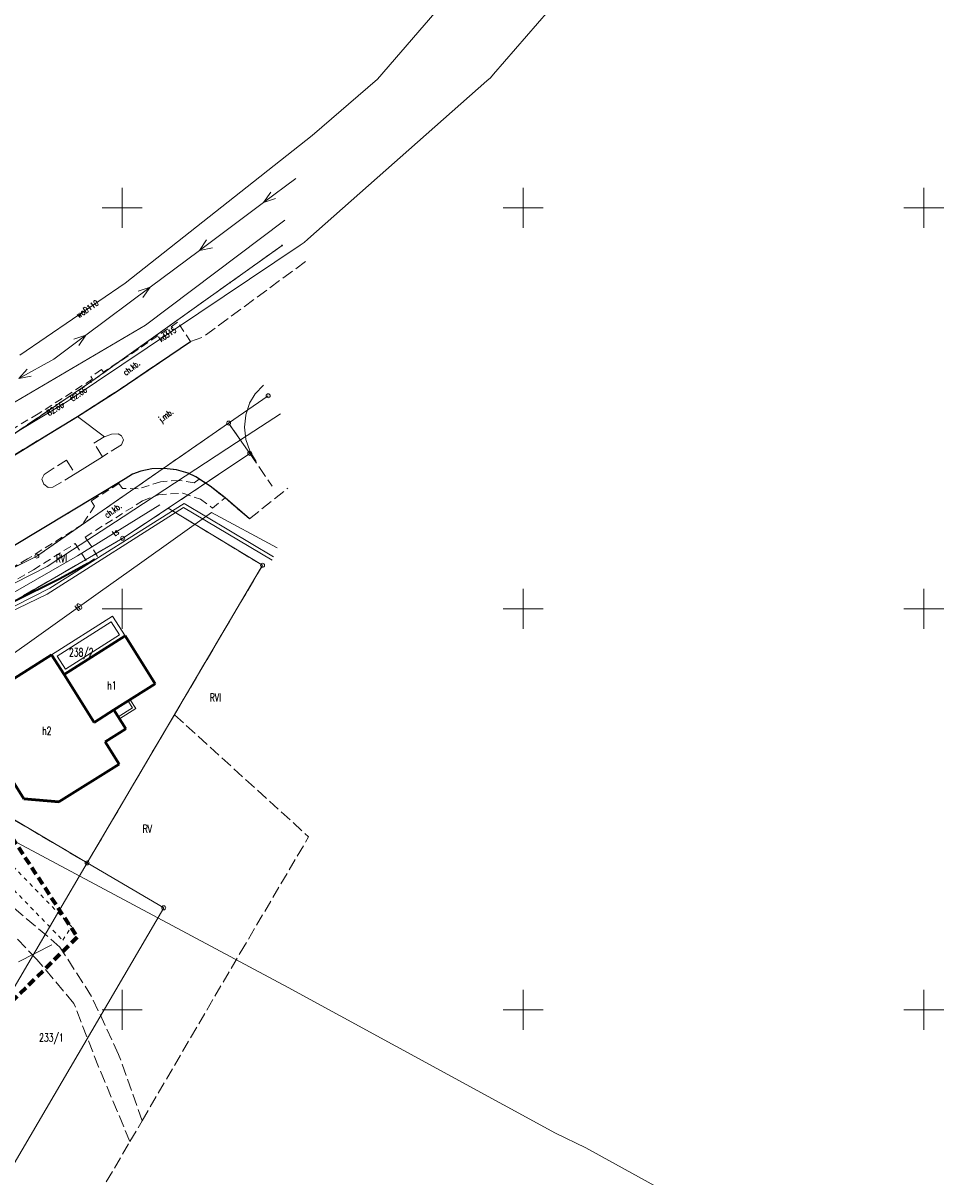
# Model space of a CAD drawing. Header units: metres. Extents: x 7395998 to 7397036, y 5813644 to 5814526.
# Tile 24 of 27: x 7396438 to 7396554, y 5814129 to 5814273. Entities that reach past the tile are written whole.
import ezdxf
from ezdxf.enums import TextEntityAlignment as Align

# ---------------------------------------------------------------- set-up
doc = ezdxf.new("R2010")
doc.units = ezdxf.units.M
doc.header["$MEASUREMENT"] = 0
for name, pattern in [('1', [0]), ('1_14', [1, -1]), ('1_OTKC', [1.5, 1, -0.5]), ('1_OTKJ', [2, 1.5, -0.5]), ('1_OTKK', [0]), ('1_OTWM', [1, 0.5, -0.5]), ('2', [1.5, 1, -0.5]), ('2_EGBS', [0]), ('2_EGBT', [0]), ('2_EGBU_A', [0]), ('3_SUEP_A', [0]), ('3_SUKP', [0]), ('3_SUTP_A', [0]), ('3_SUWP', [0]), ('EGDE', [0]), ('EGKK', [2, 1.5, -0.5])]:
    doc.linetypes.add(name, pattern=pattern)
doc.layers.get('0').update_dxf_attribs({"color": 250, "linetype": 'CONTINUOUS', "lineweight": 100})
for name, color, linetype, lineweight in [('Dzialki', 7, 'EGDE', 18), ('EGBB_E_T_0', 7, 'CONTINUOUS', 20), ('EGBB_L_0', 7, '2_EGBU_A', 50), ('EGBE_L_0', 7, '2_EGBT', 18), ('EGBE_L_3', 7, '2_EGBS', 18), ('Kontury', 3, 'EGKK', 18), ('Numery_dzialek', 7, 'CONTINUOUS', 9), ('Numery_konturow', 3, 'CONTINUOUS', 9), ('OTK_E_T_0', 7, 'CONTINUOUS', 0), ('OTK_E_T_1', 7, 'CONTINUOUS', 0), ('OTK_L_0', 7, '1_OTKJ', 18), ('OTK_L_1', 7, '1_OTKK', 25), ('OTK_L_2', 7, '1_OTKC', 18), ('OTO_L_0', 7, 'CONTINUOUS', 35), ('OTW_L_3', 7, 'CONTINUOUS', 18), ('Podzial_sekcyjny_krzyze', 7, '1', 0), ('Punkty', 7, 'CONTINUOUS', 18), ('SUEP_L_0', 1, '3_SUEP_A', 18), ('SUKP_E_T_0', 34, 'CONTINUOUS', 0), ('SUKP_L_0', 34, '3_SUKP', 18), ('SUKR_T_0', 34, 'CONTINUOUS', 18), ('SUTP_E_T_0', 30, 'CONTINUOUS', 0), ('SUTP_L_0', 30, '3_SUTP_A', 18), ('SUWP_E_T_0', 5, 'CONTINUOUS', 0), ('SUWP_L_0', 5, '3_SUWP', 18), ('ZASIEG_L_0', 7, '2', 70)]:
    doc.layers.add(name, color=color, linetype=linetype, lineweight=lineweight)
doc.styles.get("Standard").update_dxf_attribs({"font": 'Simplex.SHX', "width": 0.75})

# ---------------------------------------------------------------- blocks, each defined once
blk = doc.blocks.new('GRT')
at = {"linetype": 'Continuous'}
blk.add_circle((0, 0), 0.25, dxfattribs=at)
blk = doc.blocks.new('GRO')
at = {"linetype": 'Continuous'}
blk.add_circle((0, 0), 0.045, dxfattribs=at)
blk = doc.blocks.new('4_SUPS')
at = {"linetype": 'Continuous'}
blk.add_circle((0, 0), 0.0625, dxfattribs=at)

msp = doc.modelspace()

# ---------------------------------------------------------------- linework, layer by layer
at = {"layer": 'Dzialki'}
for p, q in [((7396469.93, 5814245.3), (7396463.45, 5814240.67)), ((7396463.45, 5814240.67), (7396446.07, 5814228.28)), ((7396446.07, 5814228.28), (7396434.61, 5814220.54)), ((7396463.27, 5814223.15), (7396468.2, 5814226.56)), ((7396463.27, 5814223.15), (7396439.35, 5814206.58)), ((7396465.91, 5814219.38), (7396463.27, 5814223.15)), ((7396455.74, 5814212.53), (7396465.91, 5814219.38)), ((7396450.06, 5814208.8), (7396455.74, 5814212.53)), ((7396467.5, 5814205.42), (7396455.74, 5814212.53)), ((7396432.49, 5814198.64), (7396450.06, 5814208.8)), ((7396439.35, 5814206.58), (7396398.2, 5814185.88)), ((7396445.62, 5814168.32), (7396467.5, 5814205.42)), ((7396426.23, 5814179.74), (7396445.62, 5814168.32)), ((7396445.62, 5814168.32), (7396423.8, 5814131.15)), ((7396455.17, 5814162.71), (7396445.62, 5814168.32)), ((7396433.39, 5814125.52), (7396455.17, 5814162.71))]:
    msp.add_line(p, q, dxfattribs=at)
at = {"layer": 'EGBB_L_0', "linetype": '2_EGBU_A'}
for p, q in [((7396450.35, 5814196.62), (7396442.75, 5814191.79)), ((7396454.12, 5814190.64), (7396450.35, 5814196.62)), ((7396441.19, 5814194.25), (7396432.92, 5814189.04)), ((7396442.75, 5814191.79), (7396441.19, 5814194.25)), ((7396442.75, 5814191.79), (7396446.5, 5814185.84)), ((7396448.96, 5814187.38), (7396454.12, 5814190.64)), ((7396446.5, 5814185.84), (7396448.96, 5814187.38)), ((7396450.45, 5814185.02), (7396448.96, 5814187.38)), ((7396431.72, 5814185.86), (7396437.74, 5814176.32)), ((7396447.86, 5814183.39), (7396450.45, 5814185.02)), ((7396449.6, 5814180.64), (7396447.86, 5814183.39)), ((7396442.1, 5814175.91), (7396449.6, 5814180.64)), ((7396437.74, 5814176.32), (7396442.1, 5814175.91))]:
    msp.add_line(p, q, dxfattribs=at)
at = {"layer": 'EGBE_L_0', "linetype": '2_EGBT'}
for p, q in [((7396448.79, 5814199.08), (7396441.19, 5814194.25)), ((7396441.88, 5814194.1), (7396448.63, 5814198.39)), ((7396448.63, 5814198.39), (7396449.66, 5814196.77)), ((7396450.35, 5814196.62), (7396448.79, 5814199.08)), ((7396442.75, 5814191.79), (7396450.35, 5814196.62)), ((7396449.66, 5814196.77), (7396442.9, 5814192.48)), ((7396441.19, 5814194.25), (7396442.75, 5814191.79)), ((7396442.9, 5814192.48), (7396441.88, 5814194.1))]:
    msp.add_line(p, q, dxfattribs=at)
at = {"layer": 'EGBE_L_3', "linetype": '2_EGBS'}
for p, q in [((7396450.74, 5814188.5), (7396448.96, 5814187.38)), ((7396450.99, 5814188.66), (7396450.74, 5814188.5)), ((7396450.74, 5814188.5), (7396451.27, 5814187.66)), ((7396451.68, 5814187.56), (7396450.99, 5814188.66)), ((7396448.96, 5814187.38), (7396449.49, 5814186.53)), ((7396451.27, 5814187.66), (7396449.49, 5814186.53)), ((7396449.49, 5814186.53), (7396449.65, 5814186.28)), ((7396449.65, 5814186.28), (7396451.68, 5814187.56))]:
    msp.add_line(p, q, dxfattribs=at)
at = {"layer": 'Kontury'}
for p, q in [((7396469.93, 5814245.3), (7396463.45, 5814240.67)), ((7396463.45, 5814240.67), (7396446.07, 5814228.28)), ((7396446.07, 5814228.28), (7396434.61, 5814220.54)), ((7396463.27, 5814223.15), (7396439.35, 5814206.58)), ((7396465.91, 5814219.38), (7396463.27, 5814223.15)), ((7396455.74, 5814212.53), (7396465.91, 5814219.38)), ((7396465.91, 5814219.38), (7396468.7, 5814215.27)), ((7396450.06, 5814208.8), (7396455.74, 5814212.53)), ((7396467.5, 5814205.42), (7396455.74, 5814212.53)), ((7396432.49, 5814198.64), (7396450.06, 5814208.8)), ((7396439.35, 5814206.58), (7396416.94, 5814195.31)), ((7396456.51, 5814186.79), (7396467.5, 5814205.42)), ((7396445.62, 5814168.32), (7396456.51, 5814186.79)), ((7396456.51, 5814186.79), (7396473.25, 5814171.57)), ((7396426.23, 5814179.74), (7396445.62, 5814168.32)), ((7396439.36, 5814156.28), (7396423.55, 5814172.53)), ((7396464.72, 5814157.1), (7396473.25, 5814171.57)), ((7396442.22, 5814157.82), (7396436.29, 5814162.87)), ((7396446.17, 5814151.67), (7396442.22, 5814157.82)), ((7396443.97, 5814150.79), (7396439.36, 5814156.28)), ((7396452.47, 5814136.16), (7396464.72, 5814157.1)), ((7396447.05, 5814142.88), (7396443.97, 5814150.79)), ((7396449.55, 5814144.42), (7396446.17, 5814151.67)), ((7396452.47, 5814136.16), (7396449.55, 5814144.42)), ((7396450.96, 5814133.57), (7396447.05, 5814142.88)), ((7396450.96, 5814133.57), (7396452.47, 5814136.16)), ((7396442.96, 5814119.9), (7396450.96, 5814133.57))]:
    msp.add_line(p, q, dxfattribs=at)
at = {"layer": 'Numery_dzialek', "linetype": 'Continuous'}
msp.add_line((7396441.22, 5814158.11), (7396437.04, 5814155.97), dxfattribs=at)
at = {"layer": 'OTK_L_0', "linetype": '1_OTKJ'}
for p, q in [((7396472.85, 5814243.3), (7396460.1, 5814233.9)), ((7396458.51, 5814233.31), (7396460.1, 5814233.9)), ((7396449.35, 5814227.14), (7396458.51, 5814233.31)), ((7396444.43, 5814223.98), (7396449.35, 5814227.14)), ((7396465.88, 5814225.63), (7396466.59, 5814226.79)), ((7396466.59, 5814226.79), (7396467.79, 5814228.04)), ((7396465.42, 5814224.18), (7396465.88, 5814225.63)), ((7396441.02, 5814221.91), (7396444.43, 5814223.98)), ((7396465.24, 5814222.66), (7396465.42, 5814224.18)), ((7396465.41, 5814221.14), (7396465.24, 5814222.66)), ((7396433, 5814217.02), (7396441.02, 5814221.91)), ((7396446.47, 5814220.66), (7396447.77, 5814221.43)), ((7396447.77, 5814221.43), (7396448.64, 5814221.76)), ((7396448.64, 5814221.76), (7396449.49, 5814221.82)), ((7396449.49, 5814221.82), (7396449.92, 5814221.55)), ((7396450.14, 5814221.06), (7396449.89, 5814220.45)), ((7396449.92, 5814221.55), (7396450.14, 5814221.06)), ((7396465.91, 5814219.68), (7396465.41, 5814221.14)), ((7396447.52, 5814218.96), (7396446.47, 5814220.66)), ((7396449.89, 5814220.45), (7396447.52, 5814218.96)), ((7396466.72, 5814218.38), (7396465.91, 5814219.68)), ((7396440.24, 5814216.75), (7396443.04, 5814218.54)), ((7396443.04, 5814218.54), (7396444.11, 5814216.84)), ((7396439.97, 5814216.17), (7396440.24, 5814216.75)), ((7396444.11, 5814216.84), (7396441.36, 5814215.15)), ((7396450.37, 5814216.22), (7396451.27, 5814216.78)), ((7396451.27, 5814216.78), (7396452.3, 5814217.16)), ((7396452.3, 5814217.16), (7396453.71, 5814217.44)), ((7396453.71, 5814217.44), (7396455.22, 5814217.5)), ((7396455.22, 5814217.5), (7396456.75, 5814217.33)), ((7396456.75, 5814217.33), (7396458.21, 5814216.92)), ((7396458.21, 5814216.92), (7396459.17, 5814216.45)), ((7396436.34, 5814207.77), (7396450.37, 5814216.22)), ((7396440.2, 5814215.52), (7396439.97, 5814216.17)), ((7396440.76, 5814215.14), (7396440.2, 5814215.52)), ((7396441.36, 5814215.15), (7396440.76, 5814215.14)), ((7396459.17, 5814216.45), (7396460.98, 5814215.27)), ((7396460.98, 5814215.27), (7396462.84, 5814213.82)), ((7396462.84, 5814213.82), (7396465.86, 5814211.21)), ((7396465.86, 5814211.21), (7396470.65, 5814215.04))]:
    msp.add_line(p, q, dxfattribs=at)
at = {"layer": 'OTK_L_0', "linetype": '1_14'}
for p, q in [((7396444.43, 5814223.98), (7396447.77, 5814221.43)), ((7396447.52, 5814218.96), (7396444.11, 5814216.84))]:
    msp.add_line(p, q, dxfattribs=at)
at = {"layer": 'OTK_L_1', "linetype": '1_OTKK'}
for p, q in [((7396449.35, 5814227.14), (7396458.51, 5814233.31)), ((7396444.43, 5814223.98), (7396449.35, 5814227.14)), ((7396441.02, 5814221.91), (7396444.43, 5814223.98)), ((7396433, 5814217.02), (7396441.02, 5814221.91)), ((7396451.27, 5814216.78), (7396450.37, 5814216.22)), ((7396452.3, 5814217.16), (7396451.27, 5814216.78)), ((7396453.71, 5814217.44), (7396452.3, 5814217.16)), ((7396455.22, 5814217.5), (7396453.71, 5814217.44)), ((7396456.75, 5814217.33), (7396455.22, 5814217.5)), ((7396458.21, 5814216.92), (7396456.75, 5814217.33)), ((7396459.17, 5814216.45), (7396458.21, 5814216.92)), ((7396450.37, 5814216.22), (7396436.34, 5814207.77)), ((7396460.98, 5814215.27), (7396459.17, 5814216.45)), ((7396462.84, 5814213.82), (7396460.98, 5814215.27)), ((7396465.86, 5814211.21), (7396462.84, 5814213.82))]:
    msp.add_line(p, q, dxfattribs=at)
at = {"layer": 'OTK_L_2', "linetype": '1_OTKC'}
for p, q in [((7396456.91, 5814235.74), (7396451.97, 5814232.36)), ((7396458.51, 5814233.31), (7396456.91, 5814235.74)), ((7396449.35, 5814227.14), (7396458.51, 5814233.31)), ((7396451.97, 5814232.36), (7396447.68, 5814229.52)), ((7396447.42, 5814229.82), (7396446.1, 5814228.95)), ((7396447.68, 5814229.52), (7396447.42, 5814229.82)), ((7396446.28, 5814228.63), (7396439.53, 5814224.32)), ((7396446.1, 5814228.95), (7396446.28, 5814228.63)), ((7396444.43, 5814223.98), (7396449.35, 5814227.14)), ((7396439.53, 5814224.32), (7396431.68, 5814219.65)), ((7396441.02, 5814221.91), (7396444.43, 5814223.98)), ((7396433, 5814217.02), (7396441.02, 5814221.91)), ((7396449.59, 5814215.62), (7396446.14, 5814213.45)), ((7396450.01, 5814215), (7396449.59, 5814215.62)), ((7396454.78, 5814215.84), (7396451.98, 5814214.96)), ((7396457.08, 5814216.01), (7396454.78, 5814215.84)), ((7396458.96, 5814215.71), (7396457.08, 5814216.01)), ((7396459.58, 5814216.18), (7396458.96, 5814215.71)), ((7396460.98, 5814215.27), (7396459.58, 5814216.18)), ((7396462.84, 5814213.82), (7396460.98, 5814215.27)), ((7396451.98, 5814214.96), (7396450.01, 5814215)), ((7396452.54, 5814213.47), (7396454.54, 5814214.23)), ((7396454.54, 5814214.23), (7396457.56, 5814214.42)), ((7396457.56, 5814214.42), (7396459.74, 5814213.67)), ((7396461.24, 5814212.56), (7396462.84, 5814213.82)), ((7396446.54, 5814212.8), (7396445.06, 5814210.53)), ((7396446.14, 5814213.45), (7396446.54, 5814212.8)), ((7396446.66, 5814209.75), (7396452.54, 5814213.47)), ((7396459.74, 5814213.67), (7396461.24, 5814212.56)), ((7396445.06, 5814210.53), (7396438.2, 5814206.22)), ((7396445.38, 5814208.94), (7396446.66, 5814209.75)), ((7396438.91, 5814204.87), (7396444.13, 5814208.13)), ((7396444.13, 5814208.13), (7396445.7, 5814205.69)), ((7396445.64, 5814208.54), (7396445.38, 5814208.94)), ((7396446.19, 5814207.71), (7396445.64, 5814208.54)), ((7396445.7, 5814205.69), (7396446.93, 5814206.52)), ((7396446.93, 5814206.52), (7396446.19, 5814207.71)), ((7396438.2, 5814206.22), (7396429.85, 5814201.35)), ((7396430.47, 5814199.99), (7396438.91, 5814204.87))]:
    msp.add_line(p, q, dxfattribs=at)
at = {"layer": 'OTO_L_0'}
for p, q in [((7396442.23, 5814203.79), (7396445.7, 5814205.69)), ((7396436.37, 5814200.85), (7396442.23, 5814203.79))]:
    msp.add_line(p, q, dxfattribs=at)
at = {"layer": 'OTW_L_3', "linetype": '1_OTWM'}
for p, q in [((7396443.68, 5814160.37), (7396431.34, 5814173.06)), ((7396430.21, 5814171.41), (7396442.57, 5814158.67)), ((7396442.57, 5814158.67), (7396443.68, 5814160.37))]:
    msp.add_line(p, q, dxfattribs=at)
at = {"layer": 'Podzial_sekcyjny_krzyze'}
for p, q in [((7396450, 5814247.5), (7396450, 5814252.5)), ((7396500, 5814247.5), (7396500, 5814252.5)), ((7396550, 5814247.5), (7396550, 5814252.5)), ((7396447.5, 5814250), (7396452.5, 5814250)), ((7396497.5, 5814250), (7396502.5, 5814250)), ((7396547.5, 5814250), (7396552.5, 5814250)), ((7396450, 5814197.5), (7396450, 5814202.5)), ((7396500, 5814197.5), (7396500, 5814202.5)), ((7396550, 5814197.5), (7396550, 5814202.5)), ((7396447.5, 5814200), (7396452.5, 5814200)), ((7396497.5, 5814200), (7396502.5, 5814200)), ((7396547.5, 5814200), (7396552.5, 5814200)), ((7396450, 5814147.5), (7396450, 5814152.5)), ((7396500, 5814147.5), (7396500, 5814152.5)), ((7396550, 5814147.5), (7396550, 5814152.5)), ((7396447.5, 5814150), (7396452.5, 5814150)), ((7396497.5, 5814150), (7396502.5, 5814150)), ((7396547.5, 5814150), (7396552.5, 5814150))]:
    msp.add_line(p, q, dxfattribs=at)
at = {"layer": 'SUEP_L_0', "linetype": '3_SUEP_A'}
for p, q in [((7396471.64, 5814253.66), (7396467.63, 5814250.67)), ((7396467.63, 5814250.67), (7396468.54, 5814251.97)), ((7396469.13, 5814251.17), (7396467.63, 5814250.67)), ((7396467.63, 5814250.67), (7396459.62, 5814244.69)), ((7396459.62, 5814244.69), (7396460.52, 5814245.99)), ((7396459.62, 5814244.69), (7396453.48, 5814240.11)), ((7396461.27, 5814244.99), (7396459.62, 5814244.69)), ((7396453.48, 5814240.11), (7396445.47, 5814234.13)), ((7396453.48, 5814240.11), (7396451.98, 5814239.62)), ((7396452.58, 5814238.82), (7396453.48, 5814240.11)), ((7396445.47, 5814234.13), (7396441.46, 5814231.14)), ((7396445.47, 5814234.13), (7396443.97, 5814233.64)), ((7396444.57, 5814232.84), (7396445.47, 5814234.13)), ((7396441.46, 5814231.14), (7396437.08, 5814228.73)), ((7396437.08, 5814228.73), (7396438.15, 5814229.89)), ((7396438.64, 5814229.02), (7396437.08, 5814228.73)), ((7396440.65, 5814201.84), (7396457.65, 5814212.65)), ((7396457.71, 5814213.11), (7396440.98, 5814202.57)), ((7396457.65, 5814212.65), (7396468.69, 5814206.07)), ((7396468.87, 5814206.48), (7396457.71, 5814213.11)), ((7396440.98, 5814202.57), (7396421.08, 5814192.53)), ((7396431.91, 5814197.62), (7396440.65, 5814201.84))]:
    msp.add_line(p, q, dxfattribs=at)
at = {"layer": 'SUKP_L_0', "linetype": '3_SUKP'}
for p, q in [((7396528.57, 5814303.83), (7396496.33, 5814266.67)), ((7396495.49, 5814265.82), (7396473.16, 5814246.07)), ((7396495.94, 5814266.22), (7396495.49, 5814265.82)), ((7396496.33, 5814266.67), (7396495.94, 5814266.22)), ((7396472.21, 5814245.34), (7396443.61, 5814226.16)), ((7396472.71, 5814245.67), (7396472.21, 5814245.34)), ((7396473.16, 5814246.07), (7396472.71, 5814245.67)), ((7396442.6, 5814225.52), (7396415.71, 5814209.36)), ((7396443.11, 5814225.83), (7396442.6, 5814225.52)), ((7396443.61, 5814226.16), (7396443.11, 5814225.83)), ((7396470.7, 5814152.79), (7396425.34, 5814176.99)), ((7396504.06, 5814134.63), (7396470.7, 5814152.79)), ((7396507.84, 5814132.78), (7396504.06, 5814134.63)), ((7396554, 5814107.48), (7396507.84, 5814132.78))]:
    msp.add_line(p, q, dxfattribs=at)
at = {"layer": 'SUTP_L_0', "linetype": '3_SUTP_A'}
for p, q in [((7396452.89, 5814235.36), (7396470.27, 5814248.47)), ((7396428.94, 5814221.3), (7396452.89, 5814235.36)), ((7396469.76, 5814224.32), (7396465.6, 5814221.6)), ((7396465.6, 5814221.6), (7396450.12, 5814211.47)), ((7396454.7, 5814212.98), (7396444.4, 5814206.59)), ((7396450.12, 5814211.47), (7396443.81, 5814207.35)), ((7396461.14, 5814212.01), (7396452.14, 5814205.61)), ((7396469.31, 5814207.6), (7396461.14, 5814212.01)), ((7396444.4, 5814206.59), (7396436.11, 5814201.81)), ((7396443.81, 5814207.35), (7396440.63, 5814205.27)), ((7396440.63, 5814205.27), (7396418.5, 5814193.97)), ((7396452.14, 5814205.61), (7396447.28, 5814202.15)), ((7396447.28, 5814202.15), (7396433.27, 5814192.19))]:
    msp.add_line(p, q, dxfattribs=at)
at = {"layer": 'SUWP_L_0', "linetype": '3_SUWP'}
for p, q in [((7396481.86, 5814266.02), (7396508.42, 5814296.89)), ((7396473.68, 5814259.03), (7396481.86, 5814266.02)), ((7396450.36, 5814240.62), (7396473.68, 5814259.03)), ((7396437.23, 5814231.62), (7396450.36, 5814240.62))]:
    msp.add_line(p, q, dxfattribs=at)
at = {"layer": 'ZASIEG_L_0', "linetype": '2'}
for p, q in [((7396386.17, 5814248.1), (7396444.37, 5814159.04)), ((7396444.37, 5814159.04), (7396372.89, 5814088.73))]:
    msp.add_line(p, q, dxfattribs=at)

# ---------------------------------------------------------------- block references
at = {"layer": 'Punkty'}
for name, p in [('GRO', (7396469.93, 5814245.3)), ('GRO', (7396463.45, 5814240.67)), ('GRO', (7396446.07, 5814228.28)), ('GRT', (7396468.2, 5814226.56)), ('GRT', (7396463.27, 5814223.15)), ('GRT', (7396465.91, 5814219.38)), ('GRO', (7396455.74, 5814212.53)), ('GRT', (7396450.06, 5814208.8)), ('GRT', (7396439.35, 5814206.58)), ('GRT', (7396467.5, 5814205.42)), ('GRT', (7396445.62, 5814168.32)), ('GRT', (7396455.17, 5814162.71))]:
    msp.add_blockref(name, p, dxfattribs=at)
at = {"layer": 'SUKR_T_0'}
for p in [(7396442.6, 5814225.52), (7396443.61, 5814226.16)]:
    msp.add_blockref('4_SUPS', p, dxfattribs=at)

# ---------------------------------------------------------------- texts
at = {"layer": 'EGBB_E_T_0', "width": 0.7}
for s, p in [('h1', (7396448.71, 5814190.45)), ('h2', (7396440.59, 5814184.78))]:
    msp.add_text(s, height=1, dxfattribs=at).set_placement(p, align=Align.MIDDLE)
at = {"layer": 'Numery_dzialek', "width": 0.7}
for s, p in [('238/2', (7396443.35, 5814195.07)), ('233/1', (7396439.63, 5814147.03))]:
    msp.add_text(s, height=1, dxfattribs=at).set_placement(p, align=Align.TOP_LEFT)
at = {"layer": 'Numery_konturow', "width": 0.7}
for s, p in [('RVI', (7396441.7, 5814206.79)), ('RV', (7396452.55, 5814173.06))]:
    msp.add_text(s, height=1, dxfattribs=at).set_placement(p, align=Align.TOP_LEFT)
msp.add_text('RVI', height=1, dxfattribs=at).set_placement((7396462.32, 5814189.43), align=Align.TOP_RIGHT)
at = {"layer": 'OTK_E_T_0', "lineweight": 9, "width": 0.7}
msp.add_text('j.mb.', height=0.75, rotation=37.6353, dxfattribs=at).set_placement((7396455.51, 5814224.02), align=Align.MIDDLE)
at = {"layer": 'OTK_E_T_1', "lineweight": 9, "width": 0.7}
for rotation, p in [(37.4762, (7396451.15, 5814230.05)), (36.4444, (7396448.83, 5814212.26))]:
    msp.add_text('ch.kb.', height=0.75, rotation=rotation, dxfattribs=at).set_placement(p, align=Align.MIDDLE)
at = {"layer": 'SUKP_E_T_0', "lineweight": 9, "width": 0.7}
msp.add_text('kd315', height=0.75, rotation=33.8328, dxfattribs=at).set_placement((7396455.63, 5814234.22), align=Align.MIDDLE)
at = {"layer": 'SUKR_T_0', "lineweight": 9, "width": 0.7}
msp.add_text('82.66', height=0.75, rotation=33.8328, dxfattribs=at).set_placement((7396443.61, 5814226.16), align=Align.MIDDLE_LEFT)
msp.add_text('82.66', height=0.75, rotation=31.3214, dxfattribs=at).set_placement((7396442.6, 5814225.52), align=Align.MIDDLE_RIGHT)
at = {"layer": 'SUTP_E_T_0', "lineweight": 9, "width": 0.7}
for s, rotation, p in [('ts', 39.8056, (7396449.15, 5814209.51)), ('tD', 35.4132, (7396444.55, 5814200.21))]:
    msp.add_text(s, height=0.75, rotation=rotation, dxfattribs=at).set_placement(p, align=Align.MIDDLE)
at = {"layer": 'SUWP_E_T_0', "lineweight": 9, "width": 0.7}
msp.add_text('woD110', height=0.75, rotation=34.4265, dxfattribs=at).set_placement((7396445.66, 5814237.4), align=Align.MIDDLE)

doc.saveas('drawing.dxf')
